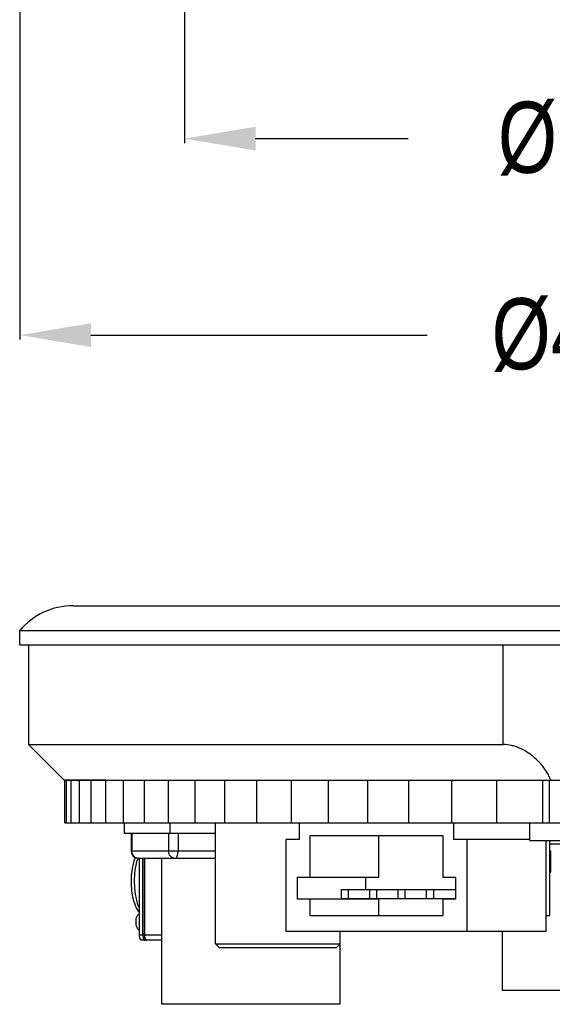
# Model space of a CAD drawing. Header units: inches. Extents: x 398 to 599, y 40 to 151.
# Tile 2 of 100: x 428 to 443, y 40 to 68. Entities that reach past the tile are written whole.
import ezdxf

# ---------------------------------------------------------------- set-up
doc = ezdxf.new("R2010")
doc.units = ezdxf.units.IN
doc.header["$LTSCALE"] = 1.21
doc.header["$MEASUREMENT"] = 0
doc.header["$PDMODE"] = 3
doc.header["$PDSIZE"] = 0.3125
doc.layers.get('0').update_dxf_attribs({"linetype": 'CONTINUOUS'})
doc.layers.get('Defpoints').update_dxf_attribs({"linetype": 'CONTINUOUS'})
doc.layers.add('DIM', color=3, linetype='CONTINUOUS')
doc.styles.get("Standard").update_dxf_attribs({"font": 'txt', "width": 0.8})
doc.dimstyles.get("Standard").update_dxf_attribs({"dimtxt": 0.15625, "dimasz": 0.1875, "dimexe": 0.125, "dimexo": 0.0625, "dimgap": 0.09, "dimtad": 0, "dimtih": 1, "dimtoh": 1, "dimzin": 4, "dimdsep": 46, "dimtxsty": 'Standard', "dimblk": '_FILLED', "dimblk1": '_FILLED', "dimblk2": '_FILLED', "dimcen": 0.09, "dimazin": 1, "dimtp": 0.01, "dimtm": 0.01, "dimtfac": 1, "dimtofl": 0, "dimtmove": 0, "dimatfit": 3, "dimldrblk": '_FILLED', "dimfxl": 1, "dimtolj": 1, "dimtzin": 4, "dimarcsym": 0})

# ---------------------------------------------------------------- blocks, each defined once
blk = doc.blocks.new('_FILLED')
at = {"color": 0, "linetype": 'ByBlock'}
blk.add_solid([(0, 0), (-1, 0.167), (-1, -0.167)], dxfattribs=at)
blk = doc.blocks.new('*D44')
at = {"layer": 'Defpoints', "color": 0}
for p in [(428.412, 92.925), (474.412, 92.925), (474.412, 58.825)]:
    blk.add_point(p, dxfattribs=at)
at = {"layer": 'DIM', "color": 0, "lineweight": -2}
for p, q in [((428.412, 92.863), (428.412, 58.7)), ((474.412, 92.863), (474.412, 58.7)), ((430.412, 58.825), (439.855, 58.825)), ((472.412, 58.825), (462.968, 58.825))]:
    blk.add_line(p, q, dxfattribs=at)
at = {"layer": 'DIM', "color": 0, "lineweight": -2, "xscale": 2, "yscale": 2, "zscale": 2, "rotation": 180}
blk.add_blockref('_FILLED', (428.412, 58.825), dxfattribs=at)
at = {"layer": 'DIM', "color": 0, "lineweight": -2, "xscale": 2, "yscale": 2, "zscale": 2}
blk.add_blockref('_FILLED', (474.412, 58.825), dxfattribs=at)
at = {"layer": 'DIM', "color": 0, "insert": (451.412, 58.825), "char_height": 2, "attachment_point": 5}
blk.add_mtext('\\A1;%%C46.00%%p0.10 TP OD', dxfattribs=at)
blk = doc.blocks.new('*D45')
at = {"layer": 'Defpoints', "color": 0}
for p in [(433.037, 92.925), (469.787, 92.925), (469.787, 64.346)]:
    blk.add_point(p, dxfattribs=at)
at = {"layer": 'DIM', "color": 0, "lineweight": -2}
for p, q in [((433.037, 92.863), (433.037, 64.221)), ((469.787, 92.863), (469.787, 64.221)), ((435.037, 64.346), (439.322, 64.346)), ((467.787, 64.346), (463.502, 64.346))]:
    blk.add_line(p, q, dxfattribs=at)
at = {"layer": 'DIM', "color": 0, "lineweight": -2, "xscale": 2, "yscale": 2, "zscale": 2, "rotation": 180}
blk.add_blockref('_FILLED', (433.037, 64.346), dxfattribs=at)
at = {"layer": 'DIM', "color": 0, "lineweight": -2, "xscale": 2, "yscale": 2, "zscale": 2}
blk.add_blockref('_FILLED', (469.787, 64.346), dxfattribs=at)
at = {"layer": 'DIM', "color": 0, "insert": (451.412, 64.346), "char_height": 2, "attachment_point": 5}
blk.add_mtext('\\A1;%%C36.75%%p0.10 TP VA', dxfattribs=at)

msp = doc.modelspace()

# ---------------------------------------------------------------- linework, layer by layer
at = {"color": 7, "linetype": 'Continuous'}
for p, q in [((429.912, 51.22), (472.912, 51.22)), ((428.412, 50.12), (428.412, 50.52)), ((428.412, 50.52), (474.412, 50.52)), ((428.412, 50.12), (474.412, 50.12)), ((428.662, 50.12), (428.662, 47.32)), ((441.998, 47.32), (441.998, 50.12)), ((429.662, 46.32), (428.662, 47.32)), ((428.662, 47.32), (441.998, 47.32)), ((429.675, 45.12), (429.675, 46.32)), ((429.675, 46.32), (473.198, 46.32)), ((429.722, 45.12), (429.722, 46.32)), ((429.861, 45.12), (429.861, 46.32)), ((430.093, 45.12), (430.093, 46.32)), ((430.095, 46.32), (430.093, 46.32)), ((430.416, 45.12), (430.416, 46.32)), ((430.83, 46.32), (430.826, 46.32)), ((430.83, 45.12), (430.83, 46.32)), ((431.331, 45.12), (431.331, 46.32)), ((431.919, 45.12), (431.919, 46.32)), ((432.59, 45.12), (432.59, 46.32)), ((433.342, 45.12), (433.342, 46.32)), ((434.172, 45.12), (434.172, 46.32)), ((435.075, 45.12), (435.075, 46.32)), ((436.049, 45.12), (436.049, 46.32)), ((437.088, 45.12), (437.088, 46.32)), ((438.189, 45.12), (438.189, 46.32)), ((439.346, 45.12), (439.346, 46.32)), ((440.556, 45.12), (440.556, 46.32)), ((441.812, 45.12), (441.812, 46.32)), ((443.109, 45.12), (443.109, 46.32)), ((443.295, 45.12), (443.295, 46.32)), ((429.675, 45.12), (473.198, 45.12)), ((431.344, 45.12), (431.344, 44.82)), ((432.633, 45.12), (432.633, 44.82)), ((433.912, 41.72), (433.912, 45.12)), ((436.269, 44.652), (436.269, 45.12)), ((440.6, 45.12), (440.6, 44.652)), ((442.747, 44.62), (442.747, 45.12)), ((433.912, 44.82), (431.344, 44.82)), ((431.544, 44.82), (431.544, 44.32)), ((431.563, 44.82), (431.563, 44.32)), ((432.594, 44.82), (432.594, 44.32)), ((432.861, 44.82), (432.861, 44.32)), ((435.899, 42.07), (435.899, 44.652)), ((436.269, 44.652), (435.899, 44.652)), ((436.574, 43.59), (436.574, 44.76)), ((436.574, 44.76), (440.295, 44.76)), ((438.499, 43.59), (438.499, 44.76)), ((440.295, 44.76), (440.295, 43.59)), ((442.747, 44.652), (440.6, 44.652)), ((440.97, 44.652), (440.97, 42.07)), ((442.747, 44.62), (444.678, 44.62)), ((443.197, 44.62), (443.197, 42.07)), ((443.308, 42.511), (443.308, 44.62)), ((433.912, 44.32), (431.544, 44.32)), ((444.012, 44.52), (443.308, 44.52)), ((443.337, 44.32), (443.308, 44.32)), ((443.337, 43.72), (443.337, 44.32)), ((433.912, 44.12), (431.744, 44.12)), ((431.777, 41.97), (431.777, 44.12)), ((431.869, 41.97), (431.869, 44.12)), ((431.88, 41.999), (431.88, 44.12)), ((431.918, 44.12), (431.918, 41.97)), ((432.402, 40.02), (432.402, 44.12)), ((443.337, 43.72), (443.308, 43.72)), ((436.214, 42.974), (436.214, 43.59)), ((436.214, 43.59), (438.499, 43.59)), ((438.14, 43.245), (438.14, 43.59)), ((440.295, 43.59), (440.655, 43.59)), ((440.655, 43.59), (440.655, 42.974)), ((437.438, 43.245), (437.438, 42.995)), ((437.438, 43.245), (440.655, 43.245)), ((437.637, 43.245), (437.637, 42.995)), ((438.236, 43.245), (438.236, 42.995)), ((438.436, 43.245), (438.436, 42.995)), ((439.035, 43.245), (439.035, 42.995)), ((439.234, 43.245), (439.234, 42.995)), ((439.833, 43.245), (439.833, 42.995)), ((440.033, 43.245), (440.033, 42.995)), ((438.499, 42.974), (436.214, 42.974)), ((436.574, 42.509), (436.574, 42.974)), ((437.438, 42.995), (440.655, 42.995)), ((438.14, 42.974), (438.14, 42.995)), ((438.499, 42.509), (438.499, 42.974)), ((440.295, 42.974), (440.295, 42.509)), ((440.655, 42.974), (440.295, 42.974)), ((440.295, 42.509), (436.574, 42.509)), ((443.197, 42.511), (443.308, 42.511)), ((443.197, 42.07), (435.899, 42.07)), ((437.412, 41.72), (437.412, 42.07)), ((441.962, 42.07), (441.962, 40.42)), ((431.777, 41.97), (431.869, 41.97)), ((431.835, 41.82), (431.821, 41.824)), ((432.402, 41.82), (431.835, 41.82)), ((431.869, 41.97), (431.876, 41.895)), ((431.918, 41.999), (431.88, 41.999)), ((431.888, 41.924), (431.882, 41.965)), ((431.918, 41.97), (432.402, 41.97)), ((431.922, 41.821), (431.927, 41.82)), ((431.938, 41.857), (431.944, 41.847)), ((431.944, 41.847), (431.948, 41.84)), ((431.971, 41.821), (431.977, 41.82)), ((433.912, 41.72), (434.012, 41.62)), ((433.912, 41.72), (437.412, 41.72)), ((434.012, 41.62), (437.312, 41.62)), ((437.412, 41.72), (437.312, 41.62)), ((437.402, 41.71), (437.402, 40.02)), ((441.962, 40.42), (444.012, 40.42)), ((437.402, 40.02), (432.402, 40.02))]:
    msp.add_line(p, q, dxfattribs=at)
at = {"color": 4, "linetype": 'Continuous'}
for p, q in [((430.093, 46.32), (429.662, 46.32)), ((430.826, 46.32), (430.095, 46.32))]:
    msp.add_line(p, q, dxfattribs=at)
at = {"color": 7, "linetype": 'Continuous'}
for centre, radius, start, end in [((429.912, 49.263), 1.957, 90, 140.0338), ((442.082, 45.829), 1.343, 21.4484, 22.05), ((431.744, 44.32), 0.2, 180, 270), ((433.018, 43.691), 1.354, 160.8067, 164.2786), ((432.254, 41.999), 0.373, 180.0035, 185.1377)]:
    msp.add_arc(centre, radius, start, end, dxfattribs=at)
for points, knots in [([(443.326, 46.333), (443.303, 46.391), (443.246, 46.506), (443.138, 46.672), (443.004, 46.832), (442.844, 46.981), (442.659, 47.115), (442.486, 47.207), (442.338, 47.263), (442.189, 47.305), (442.073, 47.32), (441.998, 47.32)], [0, 0, 0, 0, 0.10741, 0.220641, 0.340007, 0.465626, 0.597135, 0.733022, 0.80161, 0.869646, 1, 1, 1, 1]), ([(431.652, 44.148), (431.625, 44.166), (431.579, 44.219), (431.563, 44.286), (431.563, 44.32)], [0, 0, 0, 0, 0.489791, 1, 1, 1, 1]), ([(432.775, 44.12), (432.751, 44.12), (432.703, 44.131), (432.622, 44.191), (432.594, 44.27), (432.594, 44.32)], [0, 0, 0, 0, 0.239985, 0.48767, 1, 1, 1, 1]), ([(432.775, 44.12), (432.803, 44.12), (432.839, 44.175), (432.856, 44.246), (432.861, 44.295), (432.861, 44.32)], [0, 0, 0, 0, 0.369179, 0.664722, 1, 1, 1, 1]), ([(431.549, 43.47), (431.549, 43.594), (431.569, 43.827), (431.625, 44.055), (431.667, 44.156)], [0, 0, 0, 0, 0.531038, 1, 1, 1, 1]), ([(431.64, 43.47), (431.64, 43.573), (431.652, 43.771), (431.689, 43.966), (431.715, 44.058)], [0, 0, 0, 0, 0.518591, 1, 1, 1, 1]), ([(431.778, 42.6), (431.69, 42.702), (431.611, 42.916), (431.559, 43.214), (431.549, 43.383), (431.549, 43.47)], [0, 0, 0, 0, 0.443661, 0.714486, 1, 1, 1, 1]), ([(431.765, 42.737), (431.72, 42.843), (431.66, 43.088), (431.64, 43.337), (431.64, 43.47)], [0, 0, 0, 0, 0.464496, 1, 1, 1, 1]), ([(431.681, 42.334), (431.681, 42.362), (431.686, 42.417), (431.703, 42.494), (431.739, 42.559), (431.769, 42.559)], [0, 0, 0, 0, 0.335001, 0.638472, 1, 1, 1, 1]), ([(431.769, 42.108), (431.739, 42.108), (431.703, 42.174), (431.686, 42.25), (431.681, 42.305), (431.681, 42.334)], [0, 0, 0, 0, 0.361528, 0.664999, 1, 1, 1, 1]), ([(431.821, 41.824), (431.804, 41.835), (431.782, 41.889), (431.777, 41.939), (431.777, 41.97)], [0, 0, 0, 0, 0.398977, 1, 1, 1, 1]), ([(431.876, 41.895), (431.878, 41.89), (431.883, 41.871), (431.89, 41.852), (431.898, 41.84)], [0, 0, 0, 0, 0.285572, 1, 1, 1, 1]), ([(431.91, 41.869), (431.907, 41.872), (431.897, 41.89), (431.892, 41.909), (431.888, 41.924)], [0, 0, 0, 0, 0.21346, 1, 1, 1, 1]), ([(431.898, 41.84), (431.9, 41.838), (431.906, 41.83), (431.915, 41.823), (431.922, 41.821)], [0, 0, 0, 0, 0.295645, 1, 1, 1, 1]), ([(431.939, 41.849), (431.936, 41.849), (431.924, 41.851), (431.915, 41.861), (431.91, 41.869)], [0, 0, 0, 0, 0.211604, 1, 1, 1, 1]), ([(431.918, 41.97), (431.918, 41.96), (431.92, 41.921), (431.927, 41.883), (431.938, 41.857)], [0, 0, 0, 0, 0.27448, 1, 1, 1, 1]), ([(431.948, 41.84), (431.949, 41.838), (431.956, 41.83), (431.964, 41.823), (431.971, 41.821)], [0, 0, 0, 0, 0.295652, 1, 1, 1, 1])]:
    msp.add_open_spline(points, degree=3, knots=knots, dxfattribs=at)
msp.add_open_spline([(431.744, 44.12), (431.712, 44.12), (431.679, 44.13), (431.652, 44.148)], degree=3, dxfattribs=at)

# ---------------------------------------------------------------- dimensions: what is measured, and where the dimension line sits
at = {"layer": 'DIM'}
for base, p1, p2, override, picture, middle in [((474.412, 58.825), (428.412, 92.925), (474.412, 92.925), {"dimtxt": 2, "dimasz": 2, "dimgap": 0.09, "dimtih": 0, "dimtoh": 0, "dimzin": 0, "dimpost": '%%C<> TP OD', "dimcen": 0.198, "dimadec": 0, "dimazin": 0, "dimtol": 1, "dimlim": 0, "dimtp": 0.1, "dimtm": 0.1, "dimtdec": 2, "dimtzin": 0}, '*D44', (451.412, 58.825)), ((469.787, 64.346), (433.037, 92.925), (469.787, 92.925), {"dimtxt": 2, "dimasz": 2, "dimtih": 0, "dimtoh": 0, "dimzin": 0, "dimpost": '%%C<> TP VA', "dimblk": '_FILLED', "dimcen": 0.198, "dimadec": 0, "dimazin": 0, "dimtol": 1, "dimtp": 0.1, "dimtm": 0.1, "dimtzin": 0}, '*D45', (451.412, 64.346))]:
    dim = msp.add_linear_dim(base=base, p1=p1, p2=p2, dimstyle='Standard', override=override, dxfattribs=at)
    dim.commit()
    dim.dimension.update_dxf_attribs({"geometry": picture, "text_midpoint": middle})

doc.saveas('drawing.dxf')
